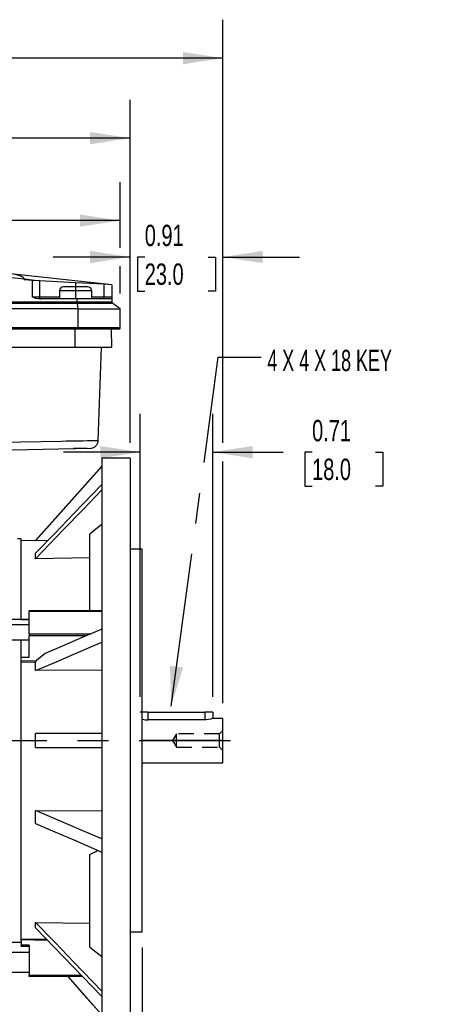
# Model space of a CAD drawing. Header units: inches. Extents: x 0 to 33, y 0 to 25.5.
# Tile 5 of 12: x 12 to 16.2, y 4.9 to 14.5. Entities that reach past the tile are written whole.
import ezdxf

# ---------------------------------------------------------------- set-up
doc = ezdxf.new("R2010")
doc.units = ezdxf.units.IN
doc.header["$LTSCALE"] = 3
doc.header["$MEASUREMENT"] = 0
doc.linetypes.add('CENTERX2', pattern=[0.8, 0.5, -0.1, 0.1, -0.1])
doc.linetypes.add('HIDDEN', pattern=[0.075, 0.05, -0.025])
doc.layers.add('CENTER', color=40, linetype='CENTERX2')
doc.layers.add('HIDDEN', color=102, linetype='HIDDEN')
doc.layers.add('DIMENSIONS', color=140, linetype='Continuous', lineweight=25)
doc.layers.add('TEXT', color=140, linetype='Continuous', lineweight=25)
doc.styles.add('SLDTEXTSTYLE0', font='TXT', dxfattribs={"width": 0.7})
doc.styles.add('SLDTEXTSTYLE2', font='TXT', dxfattribs={"width": 0.628571})
doc.dimstyles.new('SLDDIMSTYLE0', dxfattribs={"dimtxt": 0.208333, "dimasz": 0.39, "dimexe": 0, "dimexo": 0.0625, "dimgap": 0.052083, "dimtad": 0, "dimtih": 1, "dimtoh": 1, "dimrnd": 1e-09, "dimdsep": 46, "dimtxsty": 'SLDTEXTSTYLE0', "dimsah": 1, "dimcen": 0.09, "dimadec": 0, "dimazin": 2, "dimtfac": 1, "dimtmove": 0, "dimatfit": 0, "dimfxl": 0, "dimfrac": 2, "dimtolj": 1, "dimtzin": 12, "dimarcsym": 0})
doc.dimstyles.new('SLDDIMSTYLE2', dxfattribs={"dimtxt": 0.208333, "dimasz": 0.39, "dimexe": 0, "dimexo": 0.0625, "dimgap": 0.052083, "dimtad": 0, "dimtih": 1, "dimtoh": 1, "dimrnd": 1e-09, "dimzin": 12, "dimdsep": 46, "dimtxsty": 'SLDTEXTSTYLE0', "dimsah": 1, "dimcen": 0.09, "dimadec": 0, "dimazin": 3, "dimtfac": 1, "dimtofl": 0, "dimtmove": 0, "dimatfit": 3, "dimfxl": 0, "dimfrac": 2, "dimtolj": 1, "dimtzin": 12, "dimarcsym": 0})
doc.dimstyles.new('SLDDIMSTYLE3', dxfattribs={"dimtxt": 0.18, "dimasz": 0.39, "dimexe": 0, "dimexo": 0.0625, "dimgap": 0, "dimtad": 0, "dimtih": 1, "dimtoh": 1, "dimdec": 0, "dimrnd": 1e-09, "dimzin": 0, "dimdsep": 46, "dimtxsty": 'Standard', "dimsah": 1, "dimcen": 0.09, "dimadec": 0, "dimazin": 0, "dimtfac": 0.39, "dimtdec": 0, "dimtofl": 0, "dimtmove": 0, "dimatfit": 3, "dimfxl": 0, "dimfrac": 2, "dimtolj": 1, "dimtzin": 0, "dimarcsym": 0})

# ---------------------------------------------------------------- blocks, each defined once
blk = doc.blocks.new('_D')
at = {"layer": 'DIMENSIONS'}
for p, q in [((13.1994, 7.9187), (13.1994, 10.6827)), ((13.9081, 7.9187), (13.9081, 10.6827)), ((13.1994, 10.3077), (12.4494, 10.3077)), ((13.9081, 10.3077), (14.5957, 10.3077)), ((14.878, 10.3072), (14.808, 10.3072)), ((14.808, 10.3072), (14.808, 9.9759)), ((15.4972, 10.3072), (15.5672, 10.3072)), ((15.5672, 10.3072), (15.5672, 9.9759)), ((14.808, 9.9759), (14.878, 9.9759)), ((15.5672, 9.9759), (15.4972, 9.9759))]:
    blk.add_line(p, q, dxfattribs=at)
for points in [[(13.1994, 10.3077), (12.8094, 10.3677), (12.8094, 10.2477)], [(13.9081, 10.3077), (14.2981, 10.2477), (14.2981, 10.3677)]]:
    blk.add_solid(points, dxfattribs=at)
at = {"layer": 'DIMENSIONS', "char_height": 0.20833, "attachment_point": 1, "style": 'SLDTEXTSTYLE0'}
for s, insert in [('0.71', (14.878, 10.6225)), ('18.0', (14.878, 10.2445))]:
    blk.add_mtext(s, dxfattribs=dict(at, insert=insert))
blk = doc.blocks.new('_D_2')
at = {"layer": 'DIMENSIONS'}
for p, q in [((6.1522, 11.8557), (6.1522, 12.943)), ((13.0026, 12.3027), (13.0026, 12.943)), ((6.1522, 12.568), (8.8988, 12.568)), ((9.1811, 12.5676), (9.1111, 12.5676)), ((9.1111, 12.5676), (9.1111, 12.2363)), ((9.9737, 12.5676), (10.0436, 12.5676)), ((10.0436, 12.5676), (10.0436, 12.2363)), ((13.0026, 12.568), (10.256, 12.568)), ((9.1111, 12.2363), (9.1811, 12.2363)), ((10.0436, 12.2363), (9.9737, 12.2363)), ((13.0026, 11.8557), (13.0026, 12.1227))]:
    blk.add_line(p, q, dxfattribs=at)
for points in [[(6.1522, 12.568), (6.5422, 12.508), (6.5422, 12.628)], [(13.0026, 12.568), (12.6126, 12.628), (12.6126, 12.508)]]:
    blk.add_solid(points, dxfattribs=at)
at = {"layer": 'DIMENSIONS', "char_height": 0.20833, "attachment_point": 1, "style": 'SLDTEXTSTYLE0'}
for s, insert in [('6.85', (9.2678, 12.8828)), ('174.0', (9.1811, 12.5048))]:
    blk.add_mtext(s, dxfattribs=dict(at, insert=insert))
blk = doc.blocks.new('_D_3')
at = {"layer": 'DIMENSIONS'}
for p, q in [((6.1522, 11.8557), (6.1522, 13.7482)), ((13.101, 10.399), (13.101, 13.7482)), ((6.1522, 13.3732), (8.948, 13.3732)), ((9.2303, 13.3728), (9.1603, 13.3728)), ((9.1603, 13.3728), (9.1603, 13.0414)), ((10.0229, 13.3728), (10.0928, 13.3728)), ((10.0928, 13.3728), (10.0928, 13.0414)), ((13.101, 13.3732), (10.3052, 13.3732)), ((9.1603, 13.0414), (9.2303, 13.0414)), ((10.0928, 13.0414), (10.0229, 13.0414))]:
    blk.add_line(p, q, dxfattribs=at)
for points in [[(6.1522, 13.3732), (6.5422, 13.3132), (6.5422, 13.4332)], [(13.101, 13.3732), (12.711, 13.4332), (12.711, 13.3132)]]:
    blk.add_solid(points, dxfattribs=at)
at = {"layer": 'DIMENSIONS', "char_height": 0.20833, "attachment_point": 1, "style": 'SLDTEXTSTYLE0'}
for s, insert in [('6.95', (9.317, 13.688)), ('176.5', (9.2303, 13.31))]:
    blk.add_mtext(s, dxfattribs=dict(at, insert=insert))
blk = doc.blocks.new('_D_4')
at = {"layer": 'DIMENSIONS'}
for p, q in [((3.7703, 9.9847), (3.7703, 14.5291)), ((14.0065, 10.3977), (14.0065, 14.5291)), ((3.7703, 14.1541), (8.2098, 14.1541)), ((8.4921, 14.1537), (8.4222, 14.1537)), ((8.4222, 14.1537), (8.4222, 13.8224)), ((9.2847, 14.1537), (9.3547, 14.1537)), ((9.3547, 14.1537), (9.3547, 13.8224)), ((14.0065, 14.1541), (9.567, 14.1541)), ((8.4222, 13.8224), (8.4921, 13.8224)), ((9.3547, 13.8224), (9.2847, 13.8224)), ((14.0065, 7.8596), (14.0065, 10.2177)), ((3.7703, 9.3081), (3.7703, 9.8047))]:
    blk.add_line(p, q, dxfattribs=at)
for points in [[(3.7703, 14.1541), (4.1603, 14.0941), (4.1603, 14.2141)], [(14.0065, 14.1541), (13.6165, 14.2141), (13.6165, 14.0941)]]:
    blk.add_solid(points, dxfattribs=at)
at = {"layer": 'DIMENSIONS', "char_height": 0.20833, "attachment_point": 1, "style": 'SLDTEXTSTYLE0'}
for s, insert in [('10.24', (8.4921, 14.4689)), ('260.0', (8.4921, 14.0909))]:
    blk.add_mtext(s, dxfattribs=dict(at, insert=insert))
blk = doc.blocks.new('_D_5')
at = {"layer": 'DIMENSIONS'}
for p, q in [((13.2191, 5.473), (13.2191, 4.0551)), ((13.101, 4.5872), (13.101, 4.0551)), ((13.101, 4.4301), (12.351, 4.4301)), ((13.2191, 4.4301), (14.0949, 4.4301)), ((14.3772, 4.4297), (14.3072, 4.4297)), ((14.3072, 4.4297), (14.3072, 4.0984)), ((14.8231, 4.4297), (14.8931, 4.4297)), ((14.8931, 4.4297), (14.8931, 4.0984)), ((14.3072, 4.0984), (14.3772, 4.0984)), ((14.8931, 4.0984), (14.8231, 4.0984))]:
    blk.add_line(p, q, dxfattribs=at)
for points in [[(13.101, 4.4301), (12.711, 4.4901), (12.711, 4.3701)], [(13.2191, 4.4301), (13.6091, 4.3701), (13.6091, 4.4901)]]:
    blk.add_solid(points, dxfattribs=at)
at = {"layer": 'DIMENSIONS', "char_height": 0.20833, "attachment_point": 1, "style": 'SLDTEXTSTYLE0'}
for s, insert in [('0.12', (14.2906, 4.7449)), ('3.0', (14.3772, 4.367))]:
    blk.add_mtext(s, dxfattribs=dict(at, insert=insert))
blk = doc.blocks.new('_D_6')
at = {"layer": 'DIMENSIONS'}
for p, q in [((13.101, 10.399), (13.101, 12.5877)), ((14.0065, 10.3977), (14.0065, 12.5877)), ((13.101, 12.2127), (12.351, 12.2127)), ((13.2442, 12.2122), (13.1742, 12.2122)), ((13.1742, 12.2122), (13.1742, 11.8809)), ((13.8634, 12.2122), (13.9334, 12.2122)), ((13.9334, 12.2122), (13.9334, 11.8809)), ((14.0065, 12.2127), (14.7565, 12.2127)), ((13.1742, 11.8809), (13.2442, 11.8809)), ((13.9334, 11.8809), (13.8634, 11.8809)), ((14.0065, 7.8596), (14.0065, 10.2177))]:
    blk.add_line(p, q, dxfattribs=at)
for points in [[(13.101, 12.2127), (12.711, 12.2727), (12.711, 12.1527)], [(14.0065, 12.2127), (14.3965, 12.1527), (14.3965, 12.2727)]]:
    blk.add_solid(points, dxfattribs=at)
at = {"layer": 'DIMENSIONS', "char_height": 0.20833, "attachment_point": 1, "style": 'SLDTEXTSTYLE0'}
for s, insert in [('0.91', (13.2442, 12.5275)), ('23.0', (13.2442, 12.1495))]:
    blk.add_mtext(s, dxfattribs=dict(at, insert=insert))

msp = doc.modelspace()

# ---------------------------------------------------------------- linework, layer by layer
for p, q in [((12.9238, 11.9419), (11.9344, 12.0498)), ((12.0683, 11.996), (11.9185, 12.0124)), ((12.0683, 11.996), (12.0683, 11.9976)), ((12.0683, 11.996), (12.0683, 11.9886)), ((12.1978, 11.9815), (12.0683, 11.9956)), ((12.1469, 11.9843), (12.0683, 11.9886)), ((12.1469, 11.8238), (12.1469, 11.9843)), ((12.2152, 11.9806), (12.1469, 11.9843)), ((12.2152, 11.9806), (12.2152, 11.8238)), ((12.5695, 11.9612), (12.2152, 11.9806)), ((12.5695, 11.9222), (12.4514, 11.9222)), ((12.8451, 11.9462), (12.5695, 11.9612)), ((12.5695, 11.9612), (12.5695, 11.9222)), ((12.5695, 11.9222), (12.5695, 11.8828)), ((12.6876, 11.9222), (12.5695, 11.9222)), ((12.8451, 11.9462), (12.8451, 11.8238)), ((12.9238, 11.9419), (12.8451, 11.9462)), ((12.9238, 11.9419), (12.9238, 11.8238)), ((12.1469, 11.8238), (12.2152, 11.8238)), ((12.2152, 11.8238), (12.412, 11.8238)), ((12.412, 11.8828), (12.412, 11.8041)), ((12.5695, 11.8828), (12.412, 11.8828)), ((12.5695, 11.8828), (12.5695, 11.8041)), ((12.727, 11.8828), (12.5695, 11.8828)), ((12.727, 11.8041), (12.727, 11.8828)), ((12.727, 11.8238), (12.8451, 11.8238)), ((12.8451, 11.8041), (12.8451, 11.8238)), ((12.8451, 11.8238), (12.9238, 11.8238)), ((12.9238, 11.8238), (12.9238, 11.8041)), ((11.8375, 11.7746), (12.5845, 11.7746)), ((12.5853, 11.7588), (11.8379, 11.7588)), ((12.5845, 11.8041), (12.2026, 11.8041)), ((12.5845, 11.7746), (12.5845, 11.8041)), ((12.9238, 11.8041), (12.5845, 11.8041)), ((12.5845, 11.7746), (12.9238, 11.7746)), ((12.5853, 11.7588), (12.5918, 11.7057)), ((12.9317, 11.7588), (12.5853, 11.7588)), ((12.9238, 11.8041), (12.9238, 11.7746)), ((13.0026, 11.7057), (12.9317, 11.7588)), ((12.5918, 11.7057), (11.8412, 11.7057)), ((12.5918, 11.7057), (12.5918, 11.5206)), ((12.5918, 11.7057), (13.0026, 11.7057)), ((13.0026, 11.5206), (13.0026, 11.7057)), ((12.5908, 11.5088), (11.8406, 11.5088)), ((12.5918, 11.5206), (11.8412, 11.5206)), ((12.5658, 11.3317), (12.5655, 11.5088)), ((12.9908, 11.5088), (12.5908, 11.5088)), ((13.0026, 11.5206), (12.5918, 11.5206)), ((12.9238, 11.3317), (12.9207, 11.5088)), ((11.8412, 11.3317), (12.5658, 11.3317)), ((12.5658, 11.3317), (12.9238, 11.3317)), ((12.7908, 10.422), (12.8213, 11.3317)), ((11.7813, 10.3277), (12.5505, 10.3428)), ((12.5695, 10.3431), (12.5497, 10.3427)), ((12.5505, 10.3428), (12.5695, 10.3433)), ((12.6805, 10.3453), (12.7136, 10.3459)), ((12.8254, 10.249), (12.8254, 4.7372)), ((13.101, 10.249), (12.8254, 10.249)), ((13.101, 10.249), (13.101, 4.7372)), ((12.8254, 10.1703), (12.178, 9.4443)), ((12.038, 9.4616), (12.003, 9.4616)), ((12.038, 8.6742), (12.038, 9.4616)), ((12.178, 9.4443), (12.038, 9.4419)), ((12.2978, 9.4452), (12.178, 9.4431)), ((12.7073, 9.0318), (12.7073, 9.5088)), ((13.101, 9.3632), (13.2191, 9.3632)), ((13.2191, 5.623), (13.2191, 9.3632)), ((12.7073, 9.2769), (12.178, 9.2683)), ((12.8254, 9.1012), (12.8254, 9.0739)), ((12.7073, 8.7611), (12.7073, 9.0318)), ((12.1168, 8.7611), (12.8254, 8.7611)), ((12.1168, 8.7532), (12.1168, 8.7611)), ((12.1168, 8.5361), (12.1168, 8.7532)), ((12.8254, 8.7532), (12.1168, 8.7532)), ((12.1168, 8.6742), (11.4671, 8.6742)), ((12.038, 8.6747), (12.1168, 8.6747)), ((11.4671, 8.625), (12.1168, 8.625)), ((11.4671, 8.4773), (12.1168, 8.4773)), ((12.038, 8.3081), (12.038, 8.4773)), ((12.1168, 8.5361), (12.1168, 8.5168)), ((12.1168, 8.5361), (12.721, 8.5361)), ((12.1168, 8.3081), (12.1168, 8.5168)), ((12.676, 8.5168), (12.1168, 8.5168)), ((12.038, 8.2793), (12.038, 8.3081)), ((12.038, 8.3081), (12.1168, 8.3081)), ((12.038, 7.4931), (12.038, 8.2793)), ((12.038, 8.2724), (12.1873, 8.2743)), ((12.038, 8.2548), (12.038, 8.2724)), ((12.271, 8.3429), (12.1873, 8.2743)), ((12.178, 8.2566), (12.038, 8.2548)), ((12.8254, 8.18), (12.178, 8.1757)), ((13.2782, 7.7687), (13.2191, 7.7687)), ((13.2782, 7.7687), (13.8294, 7.7687)), ((13.2782, 7.6948), (13.2782, 7.7687)), ((13.8294, 7.6948), (13.2782, 7.6948)), ((13.9081, 7.7687), (13.8294, 7.7687)), ((13.8294, 7.7687), (13.8294, 7.6948)), ((13.9081, 7.7687), (13.9081, 7.7096)), ((14.0065, 7.7096), (13.9081, 7.7096)), ((14.0065, 7.4931), (14.0065, 7.7096)), ((12.8254, 7.562), (12.178, 7.562)), ((11.8534, 7.4931), (12.038, 7.4931)), ((12.038, 5.5371), (12.038, 7.4931)), ((12.178, 7.4242), (12.8254, 7.4242)), ((14.0065, 7.4931), (13.2191, 7.4931)), ((14.0065, 7.2765), (14.0065, 7.4931)), ((13.2191, 7.2765), (14.0065, 7.2765)), ((12.178, 6.8105), (12.8254, 6.8062)), ((12.7073, 5.9544), (12.7073, 6.3796)), ((12.7073, 5.4778), (12.7073, 5.9544)), ((12.178, 5.7178), (12.7073, 5.7093)), ((13.2191, 5.623), (13.101, 5.623)), ((11.821, 5.5246), (12.038, 5.5246)), ((12.038, 5.5587), (12.2849, 5.5543)), ((12.2966, 5.5421), (12.038, 5.5468)), ((12.038, 5.5371), (12.038, 5.4964)), ((12.1168, 5.4964), (12.038, 5.4964)), ((12.038, 5.4852), (12.038, 5.4964)), ((12.038, 5.4852), (12.1168, 5.4852)), ((12.1168, 5.4964), (12.1168, 5.202)), ((11.7971, 5.4261), (12.1168, 5.4261)), ((12.8254, 5.3841), (12.8254, 5.3845)), ((12.1168, 5.2293), (11.7411, 5.2293)), ((12.1168, 5.1899), (12.1168, 5.202)), ((12.1168, 5.202), (12.6249, 5.202)), ((12.6365, 5.1899), (12.1168, 5.1899)), ((12.4919, 5.1899), (12.8254, 4.8159))]:
    msp.add_line(p, q)
at = {"flags": 128}
for points in [[(12.0683, 11.9976), (12.0677, 12.0006), (12.0663, 12.0037), (12.0611, 12.0101), (12.0409, 12.0231), (12.005, 12.0362), (11.9298, 12.0503)], [(12.2026, 11.8041), (12.1785, 11.8085), (12.1672, 11.8128), (12.1597, 11.8162), (12.1548, 11.8185), (12.1517, 11.8201), (12.1498, 11.8212), (12.1485, 11.822), (12.1478, 11.8225), (12.1471, 11.8232), (12.147, 11.8235), (12.1469, 11.8238)], [(11.8351, 10.4047), (12.4299, 10.4164), (12.4763, 10.4173), (12.5228, 10.4182), (12.5758, 10.4191), (12.6387, 10.42), (12.6843, 10.4206), (12.7236, 10.4211), (12.7548, 10.4215), (12.7769, 10.4218), (12.7887, 10.422), (12.7908, 10.422), (12.7908, 10.422), (12.7908, 10.422)], [(12.8254, 10.1693), (12.6383, 9.9595), (12.4512, 9.7496), (12.178, 9.4431)], [(12.178, 9.3211), (12.3651, 9.5149), (12.5522, 9.7088), (12.8254, 9.992)], [(12.8254, 9.9393), (12.6383, 9.7454), (12.4512, 9.5515), (12.178, 9.2683)], [(12.8255, 9.6023), (12.7658, 9.5552), (12.7073, 9.509)], [(12.1779, 9.4431), (12.178, 9.444), (12.178, 9.4443)], [(12.8254, 8.5809), (12.6383, 8.5006), (12.4546, 8.4217), (12.271, 8.3429)], [(12.178, 8.1757), (12.3651, 8.256), (12.5522, 8.3363), (12.8254, 8.4536)], [(12.1779, 8.1757), (12.178, 8.2085), (12.178, 8.2566)], [(13.9073, 7.7093), (13.9078, 7.7095), (13.9018, 7.7074), (13.8885, 7.7033), (13.868, 7.6985), (13.8425, 7.6952), (13.8294, 7.6948)], [(12.8254, 6.5326), (12.6383, 6.6129), (12.4512, 6.6932), (12.178, 6.8105)], [(12.178, 6.6832), (12.3651, 6.6029), (12.5522, 6.5225), (12.8254, 6.4053)], [(12.178, 5.7178), (12.3651, 5.5239), (12.5522, 5.33), (12.8254, 5.0469)], [(12.8254, 4.9942), (12.6383, 5.1881), (12.4512, 5.382), (12.178, 5.6651)], [(12.7073, 5.4771), (12.7667, 5.4302), (12.8255, 5.3838)], [(12.4928, 5.1899), (12.6799, 4.9801), (12.8254, 4.8168)]]:
    msp.add_lwpolyline(points, dxfattribs=at)
for centre, radius, start, end in [((12.4514, 11.8828), 0.0394, 90, 180), ((12.6876, 11.8828), 0.0394, 0, 90), ((12.2349, 11.8238), 0.0197, 180, 270), ((12.7259, 11.7732), 0.1413, 179.46026, 185.85401), ((12.9435, 11.7746), 0.0197, 180, 233.1301), ((12.5592, 11.5177), 0.0328, 344.26853, 5.12571), ((12.9908, 11.5206), 0.0118, 270, 0), ((12.713, 10.4245), 0.0778, 270.35508, 358.21758), ((12.6721, 7.7906), 2.5547, 89.81071, 92.30167), ((7.9633, 9.2947), 4.2147, 359.64158, 0.35843), ((12.2022, 8.2552), 0.0242, 127.79545, 176.67499), ((13.2781, 7.9009), 0.2062, 253.36543, 270.01093), ((-16.0817, 7.4931), 28.2597, 359.86031, 0.13969), ((-11.8592, 6.7468), 24.0373, 359.84828, 0.15173), ((9.7139, 11.8941), 6.2746, 298.49384, 299.30577), ((8.1289, 5.6915), 4.0492, 359.62692, 0.37309)]:
    msp.add_arc(centre, radius, start, end)
at = {"layer": 'CENTER'}
msp.add_line((3.5888, 7.4931), (14.0812, 7.4931), dxfattribs=at)
at = {"layer": 'HIDDEN'}
for p, q in [((13.2191, 7.7687), (13.1994, 7.7687)), ((13.5538, 7.558), (13.5147, 7.4931)), ((13.9731, 7.558), (13.5538, 7.558)), ((13.5538, 7.4281), (13.5538, 7.558)), ((14.0065, 7.5915), (13.9731, 7.558)), ((13.9731, 7.4281), (13.9731, 7.558)), ((13.5147, 7.4931), (13.5538, 7.4281)), ((13.5538, 7.4281), (13.9731, 7.4281)), ((13.9731, 7.4281), (14.0065, 7.3947))]:
    msp.add_line(p, q, dxfattribs=at)

# ---------------------------------------------------------------- texts
at = {"layer": 'TEXT', "linetype": 'CENTERX2', "lineweight": 18, "insert": (14.4404, 11.3071), "char_height": 0.208333, "attachment_point": 1, "style": 'SLDTEXTSTYLE2'}
msp.add_mtext('4 X 4 X 18 KEY', dxfattribs=at)

# ---------------------------------------------------------------- dimensions: what is measured, and where the dimension line sits
at = {"layer": 'DIMENSIONS'}
dim = msp.add_linear_dim(base=(14.0065, 14.1541), p1=(3.7703, 9.1581), p2=(14.0065, 7.7096), angle=0, dimstyle='SLDDIMSTYLE2', dxfattribs=at)
dim.commit()
dim.dimension.update_dxf_attribs({"geometry": '_D_4', "text_midpoint": (8.8884, 14.1541), "dimtype": 160})
for base, p1, p2, dimstyle, picture, middle in [((13.101, 13.3732), (6.1522, 11.7057), (13.101, 10.249), 'SLDDIMSTYLE2', '_D_3', (9.6266, 13.3732)), ((13.0026, 12.568), (6.1522, 11.7057), (13.0026, 11.7057), 'SLDDIMSTYLE2', '_D_2', (9.5774, 12.568)), ((13.101, 12.2127), (14.0065, 7.7096), (13.101, 10.249), 'SLDDIMSTYLE0', '_D_6', (13.5538, 12.2127)), ((13.9081, 10.3077), (13.1994, 7.7687), (13.9081, 7.7687), 'SLDDIMSTYLE0', '_D', (15.1876, 10.3077)), ((13.101, 4.4301), (13.2191, 5.623), (13.101, 4.7372), 'SLDDIMSTYLE0', '_D_5', (14.6002, 4.4301))]:
    dim = msp.add_linear_dim(base=base, p1=p1, p2=p2, dimstyle=dimstyle, dxfattribs=at)
    dim.commit()
    dim.dimension.update_dxf_attribs({"geometry": picture, "text_midpoint": middle, "dimtype": 160})

# ---------------------------------------------------------------- leaders
at = {"layer": 'TEXT', "linetype": 'CENTERX2', "lineweight": 18}
msp.add_leader([(13.5019, 7.8279), (13.9621, 11.2345), (14.3794, 11.2345)], dimstyle='SLDDIMSTYLE3', dxfattribs=at)

doc.saveas('drawing.dxf')
